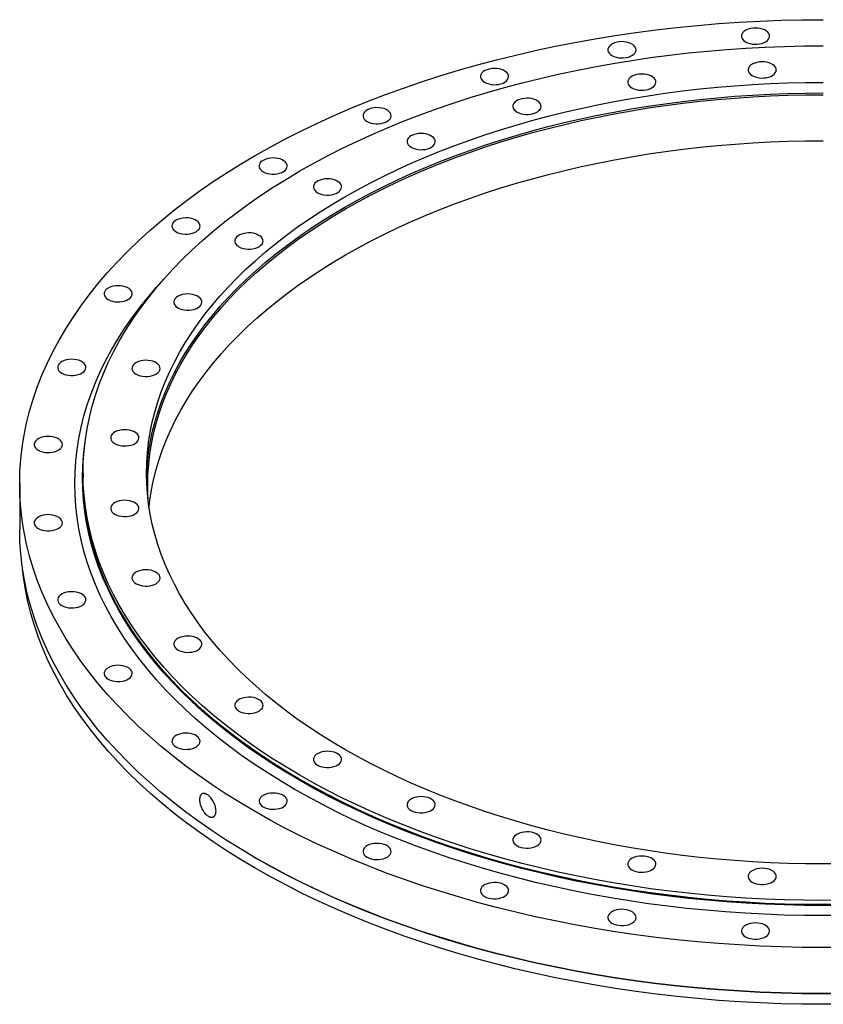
# Model space of a CAD drawing. Header units: millimetres. Extents: x -25 to 6020, y 4830 to 9406.
# Tile 3 of 4: x 3364 to 3992, y 6777 to 7546. Entities that reach past the tile are written whole.
import ezdxf

# ---------------------------------------------------------------- set-up
doc = ezdxf.new("R2010")
doc.units = ezdxf.units.MM
doc.header["$LTSCALE"] = 20

msp = doc.modelspace()

# ---------------------------------------------------------------- linework, layer by layer
at = {"color": 7, "linetype": 'Continuous', "lineweight": 25}
for p, q in [((3413.63, 7191.85), (3413.63, 7188.59)), ((3364.13, 7183.69), (3364.13, 7147.76)), ((3547.85, 6891.65), (3548.55, 6891.25))]:
    msp.add_line(p, q, dxfattribs=at)
at = {"color": 7, "linetype": 'Continuous', "lineweight": 25, "flags": 128}
for points in [[(4008.05, 6821.56), (3991.63, 6821.44), (3975.2, 6821.56), (3958.79, 6821.94), (3942.39, 6822.56), (3926.04, 6823.43), (3909.72, 6824.54), (3893.46, 6825.9), (3877.27, 6827.51), (3861.16, 6829.36), (3845.14, 6831.45), (3829.22, 6833.78), (3813.41, 6836.36), (3797.72, 6839.17), (3782.16, 6842.22), (3766.75, 6845.5), (3751.49, 6849.02), (3736.4, 6852.76), (3721.48, 6856.73), (3706.75, 6860.92), (3692.21, 6865.34), (3677.88, 6869.97), (3663.76, 6874.82), (3649.87, 6879.88), (3636.21, 6885.15), (3622.79, 6890.62), (3609.63, 6896.3), (3596.73, 6902.17), (3584.1, 6908.23), (3571.75, 6914.49), (3559.68, 6920.92), (3547.92, 6927.54), (3536.45, 6934.33), (3525.3, 6941.3), (3514.47, 6948.43), (3503.97, 6955.72), (3493.8, 6963.17), (3483.97, 6970.76), (3474.49, 6978.51), (3465.36, 6986.39), (3456.6, 6994.41), (3448.2, 7002.56), (3440.17, 7010.84), (3432.52, 7019.23), (3425.25, 7027.74), (3418.38, 7036.35), (3411.89, 7045.06), (3405.81, 7053.87), (3400.12, 7062.77), (3394.84, 7071.75), (3389.97, 7080.8), (3385.51, 7089.93), (3381.46, 7099.12), (3377.84, 7108.37), (3374.63, 7117.67), (3371.85, 7127.02), (3369.5, 7136.41), (3367.56, 7145.82), (3366.06, 7155.27), (3364.99, 7164.73), (3364.34, 7174.21), (3364.13, 7183.69), (3364.34, 7193.17), (3364.99, 7202.65), (3366.06, 7212.11), (3367.56, 7221.55), (3369.5, 7230.97), (3371.85, 7240.36), (3374.63, 7249.7), (3377.84, 7259), (3381.46, 7268.25), (3385.51, 7277.45), (3389.97, 7286.57), (3394.84, 7295.63), (3400.12, 7304.61), (3405.81, 7313.51), (3411.89, 7322.32), (3418.38, 7331.03), (3425.25, 7339.64), (3432.52, 7348.15), (3440.17, 7356.54), (3448.2, 7364.81), (3456.6, 7372.96), (3465.36, 7380.98), (3474.49, 7388.87), (3483.97, 7396.61), (3493.8, 7404.21), (3503.97, 7411.66), (3514.47, 7418.95), (3525.3, 7426.08), (3536.45, 7433.04), (3547.92, 7439.84), (3559.68, 7446.45), (3571.75, 7452.89), (3584.1, 7459.14), (3596.73, 7465.21), (3609.63, 7471.08), (3622.79, 7476.75), (3636.21, 7482.23), (3649.87, 7487.5), (3663.76, 7492.56), (3677.88, 7497.4), (3692.21, 7502.04), (3706.75, 7506.45), (3721.48, 7510.65), (3736.4, 7514.62), (3751.49, 7518.36), (3766.75, 7521.88), (3782.16, 7525.16), (3797.72, 7528.21), (3813.41, 7531.02), (3829.22, 7533.59), (3845.14, 7535.93), (3861.16, 7538.02), (3877.27, 7539.87), (3893.46, 7541.48), (3909.72, 7542.84), (3926.04, 7543.95), (3942.39, 7544.82), (3958.79, 7545.44), (3975.2, 7545.81), (3991.63, 7545.94)], [(3930.9, 7528.57), (3932.42, 7527.84), (3934.13, 7527.27), (3935.99, 7526.9), (3937.94, 7526.72), (3939.91, 7526.75), (3941.84, 7526.97), (3943.67, 7527.4), (3945.34, 7528), (3946.8, 7528.77), (3947.99, 7529.68), (3948.89, 7530.69), (3949.46, 7531.78), (3949.68, 7532.91), (3949.54, 7534.05), (3949.06, 7535.15), (3948.25, 7536.19), (3947.12, 7537.13), (3945.73, 7537.93), (3944.11, 7538.58), (3942.31, 7539.05), (3940.4, 7539.33), (3938.43, 7539.41), (3936.47, 7539.28), (3934.58, 7538.95), (3932.83, 7538.43), (3931.26, 7537.74), (3929.93, 7536.9), (3928.88, 7535.94), (3928.14, 7534.88), (3927.75, 7533.77), (3927.7, 7532.63), (3928.01, 7531.5), (3928.66, 7530.43), (3929.64, 7529.44), (3930.9, 7528.57)], [(3826.62, 7517.95), (3828.13, 7517.22), (3829.85, 7516.66), (3831.71, 7516.28), (3833.65, 7516.11), (3835.63, 7516.13), (3837.56, 7516.36), (3839.39, 7516.78), (3841.06, 7517.39), (3842.51, 7518.16), (3843.71, 7519.06), (3844.6, 7520.08), (3845.17, 7521.17), (3845.39, 7522.3), (3845.26, 7523.43), (3844.78, 7524.54), (3843.96, 7525.58), (3842.84, 7526.51), (3841.44, 7527.32), (3839.82, 7527.96), (3838.03, 7528.44), (3836.11, 7528.71), (3834.15, 7528.79), (3832.19, 7528.66), (3830.3, 7528.33), (3828.54, 7527.82), (3826.97, 7527.13), (3825.64, 7526.29), (3824.59, 7525.32), (3823.86, 7524.27), (3823.46, 7523.15), (3823.42, 7522.01), (3823.73, 7520.89), (3824.38, 7519.82), (3825.35, 7518.82), (3826.62, 7517.95)], [(4006.76, 6858.3), (3991.63, 6858.18), (3976.5, 6858.3), (3961.38, 6858.64), (3946.28, 6859.21), (3931.21, 6860.01), (3916.18, 6861.04), (3901.21, 6862.29), (3886.29, 6863.77), (3871.45, 6865.47), (3856.7, 6867.4), (3842.03, 6869.55), (3827.47, 6871.92), (3813.01, 6874.51), (3798.69, 6877.32), (3784.49, 6880.34), (3770.44, 6883.58), (3756.53, 6887.03), (3742.79, 6890.69), (3729.22, 6894.55), (3715.83, 6898.62), (3702.63, 6902.89), (3689.62, 6907.35), (3676.83, 6912.01), (3664.24, 6916.87), (3651.89, 6921.91), (3639.76, 6927.13), (3627.88, 6932.54), (3616.25, 6938.13), (3604.87, 6943.89), (3593.76, 6949.82), (3582.92, 6955.91), (3572.36, 6962.17), (3562.09, 6968.58), (3552.11, 6975.15), (3542.44, 6981.87), (3533.07, 6988.73), (3524.01, 6995.73), (3515.28, 7002.86), (3506.88, 7010.12), (3498.8, 7017.51), (3491.06, 7025.02), (3483.67, 7032.64), (3476.62, 7040.37), (3469.93, 7048.2), (3463.6, 7056.14), (3457.62, 7064.16), (3452.02, 7072.28), (3446.78, 7080.47), (3441.92, 7088.74), (3437.43, 7097.09), (3433.32, 7105.49), (3429.6, 7113.96), (3426.26, 7122.48), (3423.31, 7131.05), (3420.74, 7139.66), (3418.57, 7148.3), (3416.79, 7156.98), (3415.41, 7165.67), (3414.42, 7174.39), (3413.82, 7183.12), (3413.63, 7191.85), (3413.82, 7200.59), (3414.42, 7209.32), (3415.41, 7218.03), (3416.79, 7226.73), (3418.57, 7235.41), (3420.74, 7244.05), (3423.31, 7252.66), (3426.26, 7261.23), (3429.6, 7269.75), (3433.32, 7278.21), (3437.43, 7286.62), (3441.92, 7294.96), (3446.78, 7303.24), (3452.02, 7311.43), (3457.62, 7319.55), (3463.6, 7327.57), (3469.93, 7335.5), (3476.62, 7343.34), (3483.67, 7351.07), (3491.06, 7358.69), (3498.8, 7366.2), (3506.88, 7373.59), (3515.28, 7380.85), (3524.01, 7387.98), (3533.07, 7394.98), (3542.44, 7401.84), (3552.11, 7408.56), (3562.09, 7415.12), (3572.36, 7421.54), (3582.92, 7427.8), (3593.76, 7433.89), (3604.87, 7439.82), (3616.25, 7445.58), (3627.88, 7451.17), (3639.76, 7456.57), (3651.89, 7461.8), (3664.24, 7466.84), (3676.83, 7471.7), (3689.62, 7476.36), (3702.63, 7480.82), (3715.83, 7485.09), (3729.22, 7489.16), (3742.79, 7493.02), (3756.53, 7496.68), (3770.44, 7500.13), (3784.49, 7503.36), (3798.69, 7506.39), (3813.01, 7509.2), (3827.47, 7511.79), (3842.03, 7514.16), (3856.7, 7516.31), (3871.45, 7518.23), (3886.29, 7519.94), (3901.21, 7521.42), (3916.18, 7522.67), (3931.21, 7523.7), (3946.28, 7524.5), (3961.38, 7525.07), (3976.5, 7525.41), (3991.63, 7525.53)], [(3936.13, 7502.23), (3937.64, 7501.5), (3939.36, 7500.93), (3941.22, 7500.56), (3943.17, 7500.38), (3945.14, 7500.41), (3947.07, 7500.63), (3948.9, 7501.06), (3950.57, 7501.66), (3952.03, 7502.43), (3953.22, 7503.34), (3954.12, 7504.35), (3954.69, 7505.44), (3954.91, 7506.57), (3954.77, 7507.71), (3954.29, 7508.81), (3953.48, 7509.85), (3952.35, 7510.79), (3950.96, 7511.59), (3949.34, 7512.24), (3947.54, 7512.71), (3945.63, 7512.99), (3943.66, 7513.07), (3941.7, 7512.94), (3939.81, 7512.61), (3938.06, 7512.09), (3936.49, 7511.4), (3935.16, 7510.56), (3934.11, 7509.6), (3933.37, 7508.54), (3932.98, 7507.43), (3932.93, 7506.29), (3933.24, 7505.16), (3933.89, 7504.09), (3934.87, 7503.1), (3936.13, 7502.23)], [(3727.11, 7497.04), (3728.62, 7496.31), (3730.34, 7495.75), (3732.2, 7495.38), (3734.15, 7495.2), (3736.12, 7495.22), (3738.05, 7495.45), (3739.88, 7495.87), (3741.55, 7496.48), (3743.01, 7497.25), (3744.2, 7498.15), (3745.1, 7499.17), (3745.66, 7500.26), (3745.88, 7501.39), (3745.75, 7502.53), (3745.27, 7503.63), (3744.45, 7504.67), (3743.33, 7505.6), (3741.94, 7506.41), (3740.31, 7507.06), (3738.52, 7507.53), (3736.61, 7507.81), (3734.64, 7507.88), (3732.68, 7507.75), (3730.79, 7507.43), (3729.03, 7506.91), (3727.46, 7506.22), (3726.13, 7505.38), (3725.09, 7504.42), (3724.35, 7503.36), (3723.96, 7502.24), (3723.91, 7501.11), (3724.22, 7499.98), (3724.87, 7498.91), (3725.84, 7497.92), (3727.11, 7497.04)], [(4005.46, 6886.86), (3991.63, 6886.76), (3977.79, 6886.86), (3963.97, 6887.18), (3950.16, 6887.7), (3936.38, 6888.43), (3922.64, 6889.37), (3908.95, 6890.51), (3895.32, 6891.87), (3881.75, 6893.42), (3868.25, 6895.19), (3854.84, 6897.15), (3841.52, 6899.32), (3828.31, 6901.69), (3815.21, 6904.26), (3802.23, 6907.02), (3789.38, 6909.98), (3776.67, 6913.13), (3764.1, 6916.48), (3751.69, 6920.01), (3739.45, 6923.73), (3727.38, 6927.63), (3715.49, 6931.72), (3703.79, 6935.98), (3692.28, 6940.42), (3680.98, 6945.03), (3669.9, 6949.8), (3659.03, 6954.75), (3648.39, 6959.86), (3637.99, 6965.12), (3627.83, 6970.54), (3617.92, 6976.12), (3608.27, 6981.84), (3598.87, 6987.7), (3589.75, 6993.71), (3580.91, 6999.85), (3572.34, 7006.12), (3564.06, 7012.52), (3556.08, 7019.05), (3548.39, 7025.69), (3541.01, 7032.44), (3533.93, 7039.31), (3527.17, 7046.27), (3520.73, 7053.34), (3514.61, 7060.51), (3508.82, 7067.76), (3503.36, 7075.1), (3498.23, 7082.52), (3493.44, 7090.01), (3488.99, 7097.57), (3484.89, 7105.2), (3481.13, 7112.89), (3477.73, 7120.63), (3474.68, 7128.42), (3471.98, 7136.25), (3469.63, 7144.13), (3467.65, 7152.03), (3466.02, 7159.96), (3464.76, 7167.92), (3463.85, 7175.89), (3463.31, 7183.87), (3463.13, 7191.85), (3463.31, 7199.84), (3463.85, 7207.82), (3464.76, 7215.79), (3466.02, 7223.75), (3467.65, 7231.68), (3469.63, 7239.58), (3471.98, 7247.45), (3474.68, 7255.29), (3477.73, 7263.08), (3481.13, 7270.82), (3484.89, 7278.51), (3488.99, 7286.13), (3493.44, 7293.7), (3498.23, 7301.19), (3503.36, 7308.61), (3508.82, 7315.95), (3514.61, 7323.2), (3520.73, 7330.37), (3527.17, 7337.43), (3533.93, 7344.4), (3541.01, 7351.27), (3548.39, 7358.02), (3556.08, 7364.66), (3564.06, 7371.19), (3572.34, 7377.59), (3580.91, 7383.86), (3589.75, 7390), (3598.87, 7396), (3608.27, 7401.87), (3617.92, 7407.59), (3627.83, 7413.16), (3637.99, 7418.59), (3648.39, 7423.85), (3659.03, 7428.96), (3669.9, 7433.9), (3680.98, 7438.68), (3692.28, 7443.29), (3703.79, 7447.73), (3715.49, 7451.99), (3727.38, 7456.08), (3739.45, 7459.98), (3751.69, 7463.7), (3764.1, 7467.23), (3776.67, 7470.57), (3789.38, 7473.73), (3802.23, 7476.69), (3815.21, 7479.45), (3828.31, 7482.02), (3841.52, 7484.39), (3854.84, 7486.55), (3868.25, 7488.52), (3881.75, 7490.28), (3895.32, 7491.84), (3908.95, 7493.19), (3922.64, 7494.34), (3936.38, 7495.28), (3950.16, 7496.01), (3963.97, 7496.53), (3977.79, 7496.85), (3991.63, 7496.95)], [(3842.15, 7492.66), (3843.66, 7491.93), (3845.37, 7491.37), (3847.24, 7490.99), (3849.18, 7490.81), (3851.15, 7490.84), (3853.09, 7491.07), (3854.92, 7491.49), (3856.59, 7492.1), (3858.04, 7492.87), (3859.24, 7493.77), (3860.13, 7494.79), (3860.7, 7495.88), (3860.92, 7497.01), (3860.79, 7498.14), (3860.31, 7499.25), (3859.49, 7500.28), (3858.37, 7501.22), (3856.97, 7502.02), (3855.35, 7502.67), (3853.56, 7503.14), (3851.64, 7503.42), (3849.68, 7503.5), (3847.72, 7503.37), (3845.83, 7503.04), (3844.07, 7502.53), (3842.5, 7501.84), (3841.17, 7501), (3840.12, 7500.03), (3839.39, 7498.98), (3838.99, 7497.86), (3838.95, 7496.72), (3839.26, 7495.6), (3839.91, 7494.52), (3840.88, 7493.53), (3842.15, 7492.66)], [(3463.17, 7187.77), (3463.31, 7191.68), (3463.85, 7199.66), (3464.76, 7207.63), (3466.02, 7215.58), (3467.65, 7223.51), (3469.63, 7231.42), (3471.98, 7239.29), (3474.68, 7247.12), (3477.73, 7254.91), (3481.13, 7262.65), (3484.89, 7270.34), (3488.99, 7277.97), (3493.44, 7285.53), (3498.23, 7293.03), (3503.36, 7300.44), (3508.82, 7307.78), (3514.61, 7315.04), (3520.73, 7322.2), (3527.17, 7329.27), (3533.93, 7336.24), (3541.01, 7343.1), (3548.39, 7349.86), (3556.08, 7356.5), (3564.06, 7363.02), (3572.34, 7369.42), (3580.91, 7375.69), (3589.75, 7381.83), (3598.87, 7387.84), (3608.27, 7393.7), (3617.92, 7399.42), (3627.83, 7405), (3637.99, 7410.42), (3648.39, 7415.69), (3659.03, 7420.79), (3669.9, 7425.74), (3680.98, 7430.52), (3692.28, 7435.13), (3703.79, 7439.56), (3715.49, 7443.83), (3727.38, 7447.91), (3739.45, 7451.81), (3751.69, 7455.53), (3764.1, 7459.06), (3776.67, 7462.41), (3789.38, 7465.56), (3802.23, 7468.52), (3815.21, 7471.29), (3828.31, 7473.85), (3841.52, 7476.22), (3854.84, 7478.39), (3868.25, 7480.36), (3881.75, 7482.12), (3895.32, 7483.68), (3908.95, 7485.03), (3922.64, 7486.18), (3936.38, 7487.11), (3950.16, 7487.84), (3963.97, 7488.37), (3977.79, 7488.68), (3991.63, 7488.79)], [(3464.78, 7167.77), (3464.31, 7174.9), (3464.13, 7182.87), (3464.31, 7190.84), (3464.85, 7198.81), (3465.75, 7206.76), (3467.02, 7214.7), (3468.64, 7222.62), (3470.62, 7230.51), (3472.96, 7238.37), (3475.65, 7246.19), (3478.7, 7253.96), (3482.1, 7261.69), (3485.85, 7269.36), (3489.94, 7276.97), (3494.38, 7284.52), (3499.16, 7292), (3504.28, 7299.41), (3509.73, 7306.73), (3515.51, 7313.97), (3521.62, 7321.12), (3528.05, 7328.18), (3534.8, 7335.13), (3541.86, 7341.98), (3549.23, 7348.73), (3556.9, 7355.35), (3564.87, 7361.86), (3573.13, 7368.25), (3581.68, 7374.51), (3590.51, 7380.64), (3599.62, 7386.64), (3608.99, 7392.49), (3618.63, 7398.2), (3628.52, 7403.76), (3638.66, 7409.17), (3649.04, 7414.43), (3659.66, 7419.53), (3670.51, 7424.46), (3681.57, 7429.23), (3692.85, 7433.83), (3704.33, 7438.26), (3716.01, 7442.52), (3727.88, 7446.59), (3739.93, 7450.49), (3752.15, 7454.2), (3764.53, 7457.73), (3777.07, 7461.06), (3789.76, 7464.21), (3802.59, 7467.17), (3815.54, 7469.92), (3828.62, 7472.49), (3841.81, 7474.85), (3855.1, 7477.02), (3868.48, 7478.98), (3881.95, 7480.74), (3895.5, 7482.29), (3909.11, 7483.64), (3922.77, 7484.79), (3936.49, 7485.72), (3950.24, 7486.45), (3964.02, 7486.97), (3977.82, 7487.29), (3991.63, 7487.39)], [(3752.47, 7473.82), (3753.98, 7473.09), (3755.69, 7472.52), (3757.56, 7472.15), (3759.5, 7471.97), (3761.47, 7472), (3763.41, 7472.22), (3765.24, 7472.65), (3766.91, 7473.25), (3768.36, 7474.02), (3769.56, 7474.93), (3770.45, 7475.94), (3771.02, 7477.03), (3771.24, 7478.16), (3771.11, 7479.3), (3770.63, 7480.4), (3769.81, 7481.44), (3768.69, 7482.38), (3767.29, 7483.18), (3765.67, 7483.83), (3763.88, 7484.3), (3761.96, 7484.58), (3760, 7484.65), (3758.04, 7484.53), (3756.15, 7484.2), (3754.39, 7483.68), (3752.82, 7482.99), (3751.49, 7482.15), (3750.44, 7481.19), (3749.71, 7480.13), (3749.31, 7479.02), (3749.27, 7477.88), (3749.58, 7476.75), (3750.23, 7475.68), (3751.2, 7474.69), (3752.47, 7473.82)], [(3635.4, 7466.48), (3636.91, 7465.75), (3638.63, 7465.19), (3640.49, 7464.81), (3642.44, 7464.63), (3644.41, 7464.66), (3646.34, 7464.89), (3648.17, 7465.31), (3649.84, 7465.91), (3651.3, 7466.68), (3652.49, 7467.59), (3653.39, 7468.6), (3653.96, 7469.69), (3654.18, 7470.82), (3654.04, 7471.96), (3653.56, 7473.06), (3652.75, 7474.1), (3651.62, 7475.04), (3650.23, 7475.84), (3648.61, 7476.49), (3646.81, 7476.96), (3644.9, 7477.24), (3642.93, 7477.32), (3640.97, 7477.19), (3639.08, 7476.86), (3637.33, 7476.34), (3635.76, 7475.65), (3634.43, 7474.81), (3633.38, 7473.85), (3632.64, 7472.79), (3632.25, 7471.68), (3632.2, 7470.54), (3632.51, 7469.42), (3633.16, 7468.34), (3634.14, 7467.35), (3635.4, 7466.48)], [(3465.1, 7165.48), (3465.75, 7170.84), (3467.02, 7178.78), (3468.64, 7186.69), (3470.62, 7194.58), (3472.96, 7202.44), (3475.65, 7210.26), (3478.7, 7218.03), (3482.1, 7225.76), (3485.85, 7233.43), (3489.94, 7241.05), (3494.38, 7248.6), (3499.16, 7256.07), (3504.28, 7263.48), (3509.73, 7270.8), (3515.51, 7278.04), (3521.62, 7285.19), (3528.05, 7292.25), (3534.8, 7299.2), (3541.86, 7306.06), (3549.23, 7312.8), (3556.9, 7319.43), (3564.87, 7325.94), (3573.13, 7332.32), (3581.68, 7338.58), (3590.51, 7344.71), (3599.62, 7350.71), (3608.99, 7356.56), (3618.63, 7362.27), (3628.52, 7367.83), (3638.66, 7373.25), (3649.04, 7378.5), (3659.66, 7383.6), (3670.51, 7388.54), (3681.57, 7393.31), (3692.85, 7397.91), (3704.33, 7402.34), (3716.01, 7406.59), (3727.88, 7410.67), (3739.93, 7414.56), (3752.15, 7418.27), (3764.53, 7421.8), (3777.07, 7425.14), (3789.76, 7428.28), (3802.59, 7431.24), (3815.54, 7434), (3828.62, 7436.56), (3841.81, 7438.92), (3855.1, 7441.09), (3868.48, 7443.05), (3881.95, 7444.81), (3895.5, 7446.36), (3909.11, 7447.71), (3922.77, 7448.86), (3936.49, 7449.8), (3950.24, 7450.53), (3964.02, 7451.05), (3977.82, 7451.36), (3991.63, 7451.46)], [(3669.82, 7446.27), (3671.33, 7445.54), (3673.04, 7444.98), (3674.91, 7444.6), (3676.85, 7444.42), (3678.83, 7444.45), (3680.76, 7444.68), (3682.59, 7445.1), (3684.26, 7445.71), (3685.71, 7446.48), (3686.91, 7447.38), (3687.8, 7448.4), (3688.37, 7449.49), (3688.59, 7450.62), (3688.46, 7451.75), (3687.98, 7452.86), (3687.16, 7453.89), (3686.04, 7454.83), (3684.64, 7455.63), (3683.02, 7456.28), (3681.23, 7456.75), (3679.31, 7457.03), (3677.35, 7457.11), (3675.39, 7456.98), (3673.5, 7456.65), (3671.74, 7456.14), (3670.17, 7455.45), (3668.84, 7454.61), (3667.79, 7453.64), (3667.06, 7452.59), (3666.66, 7451.47), (3666.62, 7450.33), (3666.93, 7449.21), (3667.58, 7448.13), (3668.55, 7447.14), (3669.82, 7446.27)], [(3554.28, 7427.18), (3555.8, 7426.45), (3557.51, 7425.89), (3559.37, 7425.52), (3561.32, 7425.34), (3563.29, 7425.36), (3565.22, 7425.59), (3567.05, 7426.01), (3568.72, 7426.62), (3570.18, 7427.39), (3571.37, 7428.29), (3572.27, 7429.31), (3572.84, 7430.4), (3573.06, 7431.53), (3572.92, 7432.67), (3572.44, 7433.77), (3571.63, 7434.81), (3570.5, 7435.74), (3569.11, 7436.55), (3567.49, 7437.2), (3565.69, 7437.67), (3563.78, 7437.94), (3561.81, 7438.02), (3559.85, 7437.89), (3557.96, 7437.57), (3556.21, 7437.05), (3554.64, 7436.36), (3553.31, 7435.52), (3552.26, 7434.56), (3551.52, 7433.5), (3551.13, 7432.38), (3551.08, 7431.25), (3551.39, 7430.12), (3552.04, 7429.05), (3553.02, 7428.06), (3554.28, 7427.18)], [(3596.71, 7410.86), (3598.22, 7410.13), (3599.94, 7409.56), (3601.8, 7409.19), (3603.75, 7409.01), (3605.72, 7409.04), (3607.65, 7409.26), (3609.48, 7409.69), (3611.15, 7410.29), (3612.61, 7411.06), (3613.8, 7411.97), (3614.7, 7412.98), (3615.26, 7414.07), (3615.48, 7415.2), (3615.35, 7416.34), (3614.87, 7417.44), (3614.05, 7418.48), (3612.93, 7419.42), (3611.54, 7420.22), (3609.91, 7420.87), (3608.12, 7421.34), (3606.21, 7421.62), (3604.24, 7421.69), (3602.28, 7421.57), (3600.39, 7421.24), (3598.63, 7420.72), (3597.06, 7420.03), (3595.73, 7419.19), (3594.68, 7418.23), (3593.95, 7417.17), (3593.55, 7416.06), (3593.51, 7414.92), (3593.82, 7413.79), (3594.47, 7412.72), (3595.44, 7411.73), (3596.71, 7410.86)], [(3486.21, 7380.35), (3487.73, 7379.62), (3489.44, 7379.06), (3491.3, 7378.69), (3493.25, 7378.51), (3495.22, 7378.53), (3497.16, 7378.76), (3498.99, 7379.19), (3500.66, 7379.79), (3502.11, 7380.56), (3503.31, 7381.46), (3504.2, 7382.48), (3504.77, 7383.57), (3504.99, 7384.7), (3504.86, 7385.84), (3504.37, 7386.94), (3503.56, 7387.98), (3502.44, 7388.91), (3501.04, 7389.72), (3499.42, 7390.37), (3497.62, 7390.84), (3495.71, 7391.12), (3493.75, 7391.19), (3491.79, 7391.06), (3489.9, 7390.74), (3488.14, 7390.22), (3486.57, 7389.53), (3485.24, 7388.69), (3484.19, 7387.73), (3483.46, 7386.67), (3483.06, 7385.55), (3483.02, 7384.42), (3483.33, 7383.29), (3483.98, 7382.22), (3484.95, 7381.23), (3486.21, 7380.35)], [(3535.36, 7368.65), (3536.88, 7367.92), (3538.59, 7367.36), (3540.45, 7366.98), (3542.4, 7366.81), (3544.37, 7366.83), (3546.3, 7367.06), (3548.13, 7367.48), (3549.8, 7368.09), (3551.26, 7368.86), (3552.45, 7369.76), (3553.35, 7370.78), (3553.92, 7371.87), (3554.14, 7373), (3554.01, 7374.14), (3553.52, 7375.24), (3552.71, 7376.28), (3551.59, 7377.21), (3550.19, 7378.02), (3548.57, 7378.66), (3546.77, 7379.14), (3544.86, 7379.41), (3542.89, 7379.49), (3540.93, 7379.36), (3539.05, 7379.04), (3537.29, 7378.52), (3535.72, 7377.83), (3534.39, 7376.99), (3533.34, 7376.02), (3532.61, 7374.97), (3532.21, 7373.85), (3532.17, 7372.71), (3532.47, 7371.59), (3533.13, 7370.52), (3534.1, 7369.53), (3535.36, 7368.65)], [(4006.93, 6846.46), (3991.63, 6846.35), (3976.33, 6846.46), (3961.04, 6846.81), (3945.77, 6847.39), (3930.53, 6848.19), (3915.33, 6849.23), (3900.19, 6850.5), (3885.11, 6852), (3870.1, 6853.72), (3855.18, 6855.67), (3840.35, 6857.84), (3825.62, 6860.24), (3811.01, 6862.86), (3796.52, 6865.7), (3782.16, 6868.76), (3767.95, 6872.03), (3753.89, 6875.52), (3739.99, 6879.22), (3726.27, 6883.12), (3712.73, 6887.24), (3699.38, 6891.55), (3686.23, 6896.07), (3673.29, 6900.78), (3660.56, 6905.69), (3648.07, 6910.79), (3635.81, 6916.07), (3623.79, 6921.54), (3612.02, 6927.19), (3600.52, 6933.02), (3589.28, 6939.01), (3578.32, 6945.18), (3567.65, 6951.5), (3557.26, 6957.99), (3547.17, 6964.63), (3537.38, 6971.42), (3527.91, 6978.36), (3518.76, 6985.44), (3509.92, 6992.65), (3501.42, 7000), (3493.26, 7007.47), (3485.43, 7015.06), (3477.96, 7022.77), (3470.83, 7030.58), (3464.07, 7038.51), (3457.66, 7046.53), (3451.62, 7054.64), (3445.95, 7062.85), (3440.65, 7071.14), (3435.73, 7079.5), (3431.2, 7087.94), (3427.04, 7096.44), (3423.28, 7105), (3419.9, 7113.62), (3416.91, 7122.28), (3414.32, 7130.99), (3412.13, 7139.73), (3410.33, 7148.5), (3408.93, 7157.3), (3407.93, 7166.11), (3407.33, 7174.94), (3407.13, 7183.77), (3407.33, 7192.6), (3407.93, 7201.43), (3408.93, 7210.24), (3410.33, 7219.04), (3412.13, 7227.81), (3414.32, 7236.56), (3416.91, 7245.26), (3419.9, 7253.92), (3423.28, 7262.54), (3427.04, 7271.1), (3431.2, 7279.6), (3435.73, 7288.04), (3440.65, 7296.41), (3445.95, 7304.69), (3451.62, 7312.9), (3457.66, 7321.01), (3464.07, 7329.04), (3470.83, 7336.96), (3476.83, 7343.57)], [(3433.27, 7327.41), (3434.78, 7326.68), (3436.5, 7326.12), (3438.36, 7325.74), (3440.3, 7325.57), (3442.28, 7325.59), (3444.21, 7325.82), (3446.04, 7326.24), (3447.71, 7326.85), (3449.16, 7327.62), (3450.36, 7328.52), (3451.25, 7329.54), (3451.82, 7330.63), (3452.04, 7331.76), (3451.91, 7332.9), (3451.43, 7334), (3450.61, 7335.04), (3449.49, 7335.97), (3448.09, 7336.78), (3446.47, 7337.42), (3444.68, 7337.9), (3442.77, 7338.17), (3440.8, 7338.25), (3438.84, 7338.12), (3436.95, 7337.8), (3435.19, 7337.28), (3433.62, 7336.59), (3432.29, 7335.75), (3431.24, 7334.78), (3430.51, 7333.73), (3430.11, 7332.61), (3430.07, 7331.47), (3430.38, 7330.35), (3431.03, 7329.28), (3432, 7328.29), (3433.27, 7327.41)], [(3487.65, 7320.94), (3489.16, 7320.21), (3490.87, 7319.65), (3492.74, 7319.27), (3494.68, 7319.09), (3496.65, 7319.12), (3498.59, 7319.35), (3500.42, 7319.77), (3502.09, 7320.38), (3503.54, 7321.14), (3504.74, 7322.05), (3505.63, 7323.06), (3506.2, 7324.16), (3506.42, 7325.29), (3506.29, 7326.42), (3505.81, 7327.53), (3504.99, 7328.56), (3503.87, 7329.5), (3502.47, 7330.3), (3500.85, 7330.95), (3499.06, 7331.42), (3497.14, 7331.7), (3495.18, 7331.78), (3493.22, 7331.65), (3491.33, 7331.32), (3489.57, 7330.81), (3488, 7330.12), (3486.67, 7329.28), (3485.62, 7328.31), (3484.89, 7327.26), (3484.49, 7326.14), (3484.45, 7325), (3484.76, 7323.88), (3485.41, 7322.8), (3486.38, 7321.81), (3487.65, 7320.94)], [(3397.05, 7269.97), (3398.56, 7269.24), (3400.28, 7268.68), (3402.14, 7268.3), (3404.09, 7268.12), (3406.06, 7268.15), (3407.99, 7268.38), (3409.82, 7268.8), (3411.49, 7269.4), (3412.95, 7270.17), (3414.14, 7271.08), (3415.04, 7272.09), (3415.6, 7273.18), (3415.82, 7274.31), (3415.69, 7275.45), (3415.21, 7276.55), (3414.39, 7277.59), (3413.27, 7278.53), (3411.88, 7279.33), (3410.26, 7279.98), (3408.46, 7280.45), (3406.55, 7280.73), (3404.58, 7280.81), (3402.62, 7280.68), (3400.73, 7280.35), (3398.97, 7279.83), (3397.41, 7279.14), (3396.07, 7278.3), (3395.03, 7277.34), (3394.29, 7276.28), (3393.9, 7275.17), (3393.85, 7274.03), (3394.16, 7272.91), (3394.81, 7271.83), (3395.78, 7270.84), (3397.05, 7269.97)], [(3455, 7269.17), (3456.52, 7268.44), (3458.23, 7267.88), (3460.09, 7267.5), (3462.04, 7267.32), (3464.01, 7267.35), (3465.95, 7267.58), (3467.78, 7268), (3469.45, 7268.61), (3470.9, 7269.37), (3472.1, 7270.28), (3472.99, 7271.29), (3473.56, 7272.38), (3473.78, 7273.52), (3473.65, 7274.65), (3473.17, 7275.76), (3472.35, 7276.79), (3471.23, 7277.73), (3469.83, 7278.53), (3468.21, 7279.18), (3466.42, 7279.65), (3464.5, 7279.93), (3462.54, 7280.01), (3460.58, 7279.88), (3458.69, 7279.55), (3456.93, 7279.03), (3455.36, 7278.35), (3454.03, 7277.5), (3452.98, 7276.54), (3452.25, 7275.48), (3451.85, 7274.37), (3451.81, 7273.23), (3452.12, 7272.11), (3452.77, 7271.03), (3453.74, 7270.04), (3455, 7269.17)], [(3378.66, 7209.76), (3380.17, 7209.03), (3381.89, 7208.47), (3383.75, 7208.1), (3385.7, 7207.92), (3387.67, 7207.94), (3389.6, 7208.17), (3391.43, 7208.6), (3393.1, 7209.2), (3394.56, 7209.97), (3395.75, 7210.88), (3396.65, 7211.89), (3397.21, 7212.98), (3397.44, 7214.11), (3397.3, 7215.25), (3396.82, 7216.35), (3396.01, 7217.39), (3394.88, 7218.32), (3393.49, 7219.13), (3391.87, 7219.78), (3390.07, 7220.25), (3388.16, 7220.53), (3386.19, 7220.6), (3384.23, 7220.48), (3382.34, 7220.15), (3380.59, 7219.63), (3379.02, 7218.94), (3377.69, 7218.1), (3376.64, 7217.14), (3375.9, 7216.08), (3375.51, 7214.97), (3375.46, 7213.83), (3375.77, 7212.7), (3376.42, 7211.63), (3377.4, 7210.64), (3378.66, 7209.76)], [(3438.43, 7214.91), (3439.95, 7214.18), (3441.66, 7213.62), (3443.52, 7213.24), (3445.47, 7213.07), (3447.44, 7213.09), (3449.37, 7213.32), (3451.2, 7213.74), (3452.87, 7214.35), (3454.33, 7215.12), (3455.52, 7216.02), (3456.42, 7217.04), (3456.99, 7218.13), (3457.21, 7219.26), (3457.07, 7220.39), (3456.59, 7221.5), (3455.78, 7222.53), (3454.65, 7223.47), (3453.26, 7224.28), (3451.64, 7224.92), (3449.84, 7225.39), (3447.93, 7225.67), (3445.96, 7225.75), (3444, 7225.62), (3442.11, 7225.29), (3440.36, 7224.78), (3438.79, 7224.09), (3437.46, 7223.25), (3436.41, 7222.28), (3435.67, 7221.23), (3435.28, 7220.11), (3435.24, 7218.97), (3435.54, 7217.85), (3436.19, 7216.77), (3437.17, 7215.78), (3438.43, 7214.91)], [(4006.77, 6854.33), (3991.63, 6854.22), (3976.48, 6854.33), (3961.35, 6854.68), (3946.24, 6855.25), (3931.16, 6856.05), (3916.12, 6857.08), (3901.13, 6858.33), (3886.2, 6859.81), (3871.35, 6861.52), (3856.58, 6863.45), (3841.9, 6865.6), (3827.32, 6867.97), (3812.86, 6870.56), (3798.52, 6873.37), (3784.31, 6876.4), (3770.24, 6879.64), (3756.33, 6883.09), (3742.58, 6886.75), (3728.99, 6890.62), (3715.59, 6894.69), (3702.38, 6898.96), (3689.36, 6903.43), (3676.55, 6908.1), (3663.96, 6912.95), (3651.59, 6918), (3639.46, 6923.23), (3627.56, 6928.64), (3615.92, 6934.23), (3604.53, 6940), (3593.41, 6945.93), (3582.57, 6952.03), (3572, 6958.3), (3561.72, 6964.72), (3551.73, 6971.29), (3542.05, 6978.01), (3532.67, 6984.88), (3523.61, 6991.88), (3514.87, 6999.02), (3506.46, 7006.29), (3498.37, 7013.69), (3490.63, 7021.2), (3483.23, 7028.83), (3476.18, 7036.56), (3469.48, 7044.41), (3463.14, 7052.35), (3457.16, 7060.38), (3451.55, 7068.5), (3446.31, 7076.7), (3441.44, 7084.98), (3436.95, 7093.33), (3432.84, 7101.74), (3429.11, 7110.22), (3425.77, 7118.75), (3422.81, 7127.32), (3420.25, 7135.94), (3418.08, 7144.59), (3416.3, 7153.27), (3414.91, 7161.98), (3413.92, 7170.7), (3413.32, 7179.44), (3413.13, 7188.18), (3413.32, 7196.92), (3413.92, 7205.66), (3414.91, 7214.38), (3415.17, 7216.24)], [(4006.76, 6855.03), (3991.63, 6854.92), (3976.5, 6855.03), (3961.38, 6855.37), (3946.28, 6855.94), (3931.21, 6856.74), (3916.18, 6857.77), (3901.21, 6859.02), (3886.29, 6860.5), (3871.45, 6862.21), (3856.7, 6864.14), (3842.03, 6866.29), (3827.47, 6868.66), (3813.01, 6871.25), (3798.69, 6874.05), (3784.49, 6877.08), (3770.44, 6880.32), (3756.53, 6883.76), (3742.79, 6887.42), (3729.22, 6891.28), (3715.83, 6895.35), (3702.63, 6899.62), (3689.62, 6904.09), (3676.83, 6908.75), (3664.24, 6913.6), (3651.89, 6918.64), (3639.76, 6923.87), (3627.88, 6929.28), (3616.25, 6934.86), (3604.87, 6940.62), (3593.76, 6946.55), (3582.92, 6952.65), (3572.36, 6958.9), (3562.09, 6965.32), (3552.11, 6971.89), (3542.44, 6978.6), (3533.07, 6985.46), (3524.01, 6992.46), (3515.28, 6999.59), (3506.88, 7006.86), (3498.8, 7014.24), (3491.06, 7021.75), (3483.67, 7029.37), (3476.62, 7037.1), (3469.93, 7044.94), (3463.6, 7052.87), (3457.62, 7060.9), (3452.02, 7069.01), (3446.78, 7077.21), (3441.92, 7085.48), (3437.43, 7093.82), (3433.32, 7102.23), (3429.6, 7110.69), (3426.26, 7119.21), (3423.31, 7127.78), (3420.74, 7136.39), (3418.57, 7145.04), (3416.79, 7153.71), (3415.41, 7162.41), (3414.42, 7171.12), (3413.82, 7179.85), (3413.63, 7188.59)], [(3438.43, 7159.82), (3439.95, 7159.09), (3441.66, 7158.53), (3443.52, 7158.15), (3445.47, 7157.97), (3447.44, 7158), (3449.37, 7158.23), (3451.2, 7158.65), (3452.87, 7159.25), (3454.33, 7160.02), (3455.52, 7160.93), (3456.42, 7161.94), (3456.99, 7163.03), (3457.21, 7164.16), (3457.07, 7165.3), (3456.59, 7166.4), (3455.78, 7167.44), (3454.65, 7168.38), (3453.26, 7169.18), (3451.64, 7169.83), (3449.84, 7170.3), (3447.93, 7170.58), (3445.96, 7170.66), (3444, 7170.53), (3442.11, 7170.2), (3440.36, 7169.68), (3438.79, 7168.99), (3437.46, 7168.15), (3436.41, 7167.19), (3435.67, 7166.13), (3435.28, 7165.02), (3435.24, 7163.88), (3435.54, 7162.76), (3436.19, 7161.68), (3437.17, 7160.69), (3438.43, 7159.82)], [(3378.66, 7148.63), (3380.17, 7147.9), (3381.89, 7147.34), (3383.75, 7146.97), (3385.7, 7146.79), (3387.67, 7146.81), (3389.6, 7147.04), (3391.43, 7147.47), (3393.1, 7148.07), (3394.56, 7148.84), (3395.75, 7149.74), (3396.65, 7150.76), (3397.21, 7151.85), (3397.44, 7152.98), (3397.3, 7154.12), (3396.82, 7155.22), (3396.01, 7156.26), (3394.88, 7157.19), (3393.49, 7158), (3391.87, 7158.65), (3390.07, 7159.12), (3388.16, 7159.4), (3386.19, 7159.47), (3384.23, 7159.34), (3382.34, 7159.02), (3380.59, 7158.5), (3379.02, 7157.81), (3377.69, 7156.97), (3376.64, 7156.01), (3375.9, 7154.95), (3375.51, 7153.83), (3375.46, 7152.7), (3375.77, 7151.57), (3376.42, 7150.5), (3377.4, 7149.51), (3378.66, 7148.63)], [(4008.05, 6785.64), (3991.63, 6785.51), (3975.2, 6785.64), (3958.79, 6786.01), (3942.39, 6786.63), (3926.04, 6787.5), (3909.72, 6788.61), (3893.46, 6789.97), (3877.27, 6791.58), (3861.16, 6793.43), (3845.14, 6795.52), (3829.22, 6797.86), (3813.41, 6800.43), (3797.72, 6803.24), (3782.16, 6806.29), (3766.75, 6809.57), (3751.49, 6813.09), (3736.4, 6816.83), (3721.48, 6820.8), (3706.75, 6825), (3692.21, 6829.41), (3677.88, 6834.05), (3663.76, 6838.89), (3649.87, 6843.95), (3636.21, 6849.22), (3622.79, 6854.7), (3609.63, 6860.37), (3596.73, 6866.24), (3584.1, 6872.31), (3571.75, 6878.56), (3559.68, 6885), (3547.92, 6891.61), (3536.45, 6898.41), (3525.3, 6905.37), (3514.47, 6912.5), (3503.97, 6919.79), (3493.8, 6927.24), (3483.97, 6934.84), (3474.49, 6942.58), (3465.36, 6950.47), (3456.6, 6958.49), (3448.2, 6966.64), (3440.17, 6974.91), (3432.52, 6983.3), (3425.25, 6991.81), (3418.38, 7000.42), (3411.89, 7009.13), (3405.81, 7017.94), (3400.12, 7026.84), (3394.84, 7035.82), (3389.97, 7044.88), (3385.51, 7054), (3381.46, 7063.2), (3377.84, 7072.45), (3374.63, 7081.75), (3371.85, 7091.09), (3369.5, 7100.48), (3367.56, 7109.9), (3366.06, 7119.34), (3364.99, 7128.8), (3364.34, 7138.28), (3364.13, 7147.76)], [(4008.03, 6777.23), (3991.63, 6777.11), (3975.23, 6777.23), (3958.84, 6777.6), (3942.47, 6778.22), (3926.14, 6779.09), (3909.85, 6780.2), (3893.62, 6781.56), (3877.46, 6783.16), (3861.37, 6785.01), (3845.37, 6787.1), (3829.48, 6789.43), (3813.69, 6792), (3798.03, 6794.81), (3782.5, 6797.85), (3767.11, 6801.13), (3751.88, 6804.64), (3736.81, 6808.38), (3721.91, 6812.34), (3707.2, 6816.53), (3692.69, 6820.94), (3678.38, 6825.56), (3664.28, 6830.4), (3650.41, 6835.46), (3636.77, 6840.72), (3623.38, 6846.18), (3610.24, 6851.85), (3597.36, 6857.71), (3584.75, 6863.76), (3572.42, 6870.01), (3560.37, 6876.43), (3548.62, 6883.04), (3537.18, 6889.82), (3526.05, 6896.77), (3515.23, 6903.89), (3504.74, 6911.17), (3494.59, 6918.61), (3484.78, 6926.19), (3475.31, 6933.93), (3466.2, 6941.8), (3457.45, 6949.81), (3449.06, 6957.94), (3441.05, 6966.2), (3433.41, 6974.58), (3426.16, 6983.08), (3419.29, 6991.67), (3412.82, 7000.37), (3406.74, 7009.17), (3401.06, 7018.05), (3395.79, 7027.02), (3390.93, 7036.06), (3386.47, 7045.17), (3382.44, 7054.35), (3378.82, 7063.58), (3375.62, 7072.87), (3372.84, 7082.2), (3370.49, 7091.57), (3368.56, 7100.97), (3367.06, 7110.4), (3365.99, 7119.85), (3365.97, 7120.01)], [(3455, 7105.56), (3456.52, 7104.83), (3458.23, 7104.27), (3460.09, 7103.89), (3462.04, 7103.71), (3464.01, 7103.74), (3465.95, 7103.97), (3467.78, 7104.39), (3469.45, 7105), (3470.9, 7105.77), (3472.1, 7106.67), (3472.99, 7107.69), (3473.56, 7108.78), (3473.78, 7109.91), (3473.65, 7111.04), (3473.17, 7112.15), (3472.35, 7113.18), (3471.23, 7114.12), (3469.83, 7114.93), (3468.21, 7115.57), (3466.42, 7116.04), (3464.5, 7116.32), (3462.54, 7116.4), (3460.58, 7116.27), (3458.69, 7115.94), (3456.93, 7115.43), (3455.36, 7114.74), (3454.03, 7113.9), (3452.98, 7112.93), (3452.25, 7111.88), (3451.85, 7110.76), (3451.81, 7109.62), (3452.12, 7108.5), (3452.77, 7107.42), (3453.74, 7106.43), (3455, 7105.56)], [(3397.05, 7088.43), (3398.56, 7087.7), (3400.28, 7087.14), (3402.14, 7086.76), (3404.09, 7086.58), (3406.06, 7086.61), (3407.99, 7086.84), (3409.82, 7087.26), (3411.49, 7087.87), (3412.95, 7088.64), (3414.14, 7089.54), (3415.04, 7090.56), (3415.6, 7091.65), (3415.82, 7092.78), (3415.69, 7093.91), (3415.21, 7095.02), (3414.39, 7096.05), (3413.27, 7096.99), (3411.88, 7097.8), (3410.26, 7098.44), (3408.46, 7098.91), (3406.55, 7099.19), (3404.58, 7099.27), (3402.62, 7099.14), (3400.73, 7098.81), (3398.97, 7098.3), (3397.41, 7097.61), (3396.07, 7096.77), (3395.03, 7095.8), (3394.29, 7094.75), (3393.9, 7093.63), (3393.85, 7092.49), (3394.16, 7091.37), (3394.81, 7090.29), (3395.78, 7089.3), (3397.05, 7088.43)], [(3487.65, 7053.79), (3489.16, 7053.06), (3490.87, 7052.5), (3492.74, 7052.12), (3494.68, 7051.94), (3496.65, 7051.97), (3498.59, 7052.2), (3500.42, 7052.62), (3502.09, 7053.23), (3503.54, 7054), (3504.74, 7054.9), (3505.63, 7055.92), (3506.2, 7057.01), (3506.42, 7058.14), (3506.29, 7059.27), (3505.81, 7060.38), (3504.99, 7061.41), (3503.87, 7062.35), (3502.47, 7063.15), (3500.85, 7063.8), (3499.06, 7064.27), (3497.14, 7064.55), (3495.18, 7064.63), (3493.22, 7064.5), (3491.33, 7064.17), (3489.57, 7063.66), (3488, 7062.97), (3486.67, 7062.13), (3485.62, 7061.16), (3484.89, 7060.11), (3484.49, 7058.99), (3484.45, 7057.85), (3484.76, 7056.73), (3485.41, 7055.65), (3486.38, 7054.66), (3487.65, 7053.79)], [(3433.27, 7030.99), (3434.78, 7030.26), (3436.5, 7029.69), (3438.36, 7029.32), (3440.3, 7029.14), (3442.28, 7029.17), (3444.21, 7029.39), (3446.04, 7029.82), (3447.71, 7030.42), (3449.16, 7031.19), (3450.36, 7032.1), (3451.25, 7033.11), (3451.82, 7034.2), (3452.04, 7035.33), (3451.91, 7036.47), (3451.43, 7037.57), (3450.61, 7038.61), (3449.49, 7039.55), (3448.09, 7040.35), (3446.47, 7041), (3444.68, 7041.47), (3442.77, 7041.75), (3440.8, 7041.82), (3438.84, 7041.7), (3436.95, 7041.37), (3435.19, 7040.85), (3433.62, 7040.16), (3432.29, 7039.32), (3431.24, 7038.36), (3430.51, 7037.3), (3430.11, 7036.19), (3430.07, 7035.05), (3430.38, 7033.92), (3431.03, 7032.85), (3432, 7031.86), (3433.27, 7030.99)], [(3535.36, 7006.08), (3536.88, 7005.35), (3538.59, 7004.79), (3540.45, 7004.41), (3542.4, 7004.23), (3544.37, 7004.26), (3546.3, 7004.48), (3548.13, 7004.91), (3549.8, 7005.51), (3551.26, 7006.28), (3552.45, 7007.19), (3553.35, 7008.2), (3553.92, 7009.29), (3554.14, 7010.42), (3554.01, 7011.56), (3553.52, 7012.66), (3552.71, 7013.7), (3551.59, 7014.64), (3550.19, 7015.44), (3548.57, 7016.09), (3546.77, 7016.56), (3544.86, 7016.84), (3542.89, 7016.92), (3540.93, 7016.79), (3539.05, 7016.46), (3537.29, 7015.94), (3535.72, 7015.25), (3534.39, 7014.41), (3533.34, 7013.45), (3532.61, 7012.39), (3532.21, 7011.28), (3532.17, 7010.14), (3532.47, 7009.02), (3533.13, 7007.94), (3534.1, 7006.95), (3535.36, 7006.08)], [(3486.21, 6978.04), (3487.73, 6977.31), (3489.44, 6976.75), (3491.3, 6976.38), (3493.25, 6976.2), (3495.22, 6976.22), (3497.16, 6976.45), (3498.99, 6976.88), (3500.66, 6977.48), (3502.11, 6978.25), (3503.31, 6979.16), (3504.2, 6980.17), (3504.77, 6981.26), (3504.99, 6982.39), (3504.86, 6983.53), (3504.37, 6984.63), (3503.56, 6985.67), (3502.44, 6986.6), (3501.04, 6987.41), (3499.42, 6988.06), (3497.62, 6988.53), (3495.71, 6988.81), (3493.75, 6988.88), (3491.79, 6988.76), (3489.9, 6988.43), (3488.14, 6987.91), (3486.57, 6987.22), (3485.24, 6986.38), (3484.19, 6985.42), (3483.46, 6984.36), (3483.06, 6983.25), (3483.02, 6982.11), (3483.33, 6980.98), (3483.98, 6979.91), (3484.95, 6978.92), (3486.21, 6978.04)], [(3596.71, 6963.87), (3598.22, 6963.14), (3599.94, 6962.58), (3601.8, 6962.2), (3603.75, 6962.03), (3605.72, 6962.05), (3607.65, 6962.28), (3609.48, 6962.7), (3611.15, 6963.31), (3612.61, 6964.08), (3613.8, 6964.98), (3614.7, 6966), (3615.26, 6967.09), (3615.48, 6968.22), (3615.35, 6969.36), (3614.87, 6970.46), (3614.05, 6971.5), (3612.93, 6972.43), (3611.54, 6973.24), (3609.91, 6973.89), (3608.12, 6974.36), (3606.21, 6974.63), (3604.24, 6974.71), (3602.28, 6974.58), (3600.39, 6974.26), (3598.63, 6973.74), (3597.06, 6973.05), (3595.73, 6972.21), (3594.68, 6971.25), (3593.95, 6970.19), (3593.55, 6969.07), (3593.51, 6967.94), (3593.82, 6966.81), (3594.47, 6965.74), (3595.44, 6964.75), (3596.71, 6963.87)], [(3554.28, 6931.21), (3555.8, 6930.48), (3557.51, 6929.92), (3559.37, 6929.55), (3561.32, 6929.37), (3563.29, 6929.39), (3565.22, 6929.62), (3567.05, 6930.05), (3568.72, 6930.65), (3570.18, 6931.42), (3571.37, 6932.33), (3572.27, 6933.34), (3572.84, 6934.43), (3573.06, 6935.56), (3572.92, 6936.7), (3572.44, 6937.8), (3571.63, 6938.84), (3570.5, 6939.77), (3569.11, 6940.58), (3567.49, 6941.23), (3565.69, 6941.7), (3563.78, 6941.98), (3561.81, 6942.05), (3559.85, 6941.93), (3557.96, 6941.6), (3556.21, 6941.08), (3554.64, 6940.39), (3553.31, 6939.55), (3552.26, 6938.59), (3551.52, 6937.53), (3551.13, 6936.42), (3551.08, 6935.28), (3551.39, 6934.15), (3552.04, 6933.08), (3553.02, 6932.09), (3554.28, 6931.21)], [(3669.82, 6928.46), (3671.33, 6927.73), (3673.04, 6927.17), (3674.91, 6926.79), (3676.85, 6926.61), (3678.83, 6926.64), (3680.76, 6926.87), (3682.59, 6927.29), (3684.26, 6927.9), (3685.71, 6928.66), (3686.91, 6929.57), (3687.8, 6930.58), (3688.37, 6931.68), (3688.59, 6932.81), (3688.46, 6933.94), (3687.98, 6935.05), (3687.16, 6936.08), (3686.04, 6937.02), (3684.64, 6937.82), (3683.02, 6938.47), (3681.23, 6938.94), (3679.31, 6939.22), (3677.35, 6939.3), (3675.39, 6939.17), (3673.5, 6938.84), (3671.74, 6938.33), (3670.17, 6937.64), (3668.84, 6936.8), (3667.79, 6935.83), (3667.06, 6934.78), (3666.66, 6933.66), (3666.62, 6932.52), (3666.93, 6931.4), (3667.58, 6930.32), (3668.55, 6929.33), (3669.82, 6928.46)], [(3752.47, 6900.91), (3753.98, 6900.18), (3755.69, 6899.62), (3757.56, 6899.24), (3759.5, 6899.07), (3761.47, 6899.09), (3763.41, 6899.32), (3765.24, 6899.74), (3766.91, 6900.35), (3768.36, 6901.12), (3769.56, 6902.02), (3770.45, 6903.04), (3771.02, 6904.13), (3771.24, 6905.26), (3771.11, 6906.4), (3770.63, 6907.5), (3769.81, 6908.54), (3768.69, 6909.47), (3767.29, 6910.28), (3765.67, 6910.93), (3763.88, 6911.4), (3761.96, 6911.67), (3760, 6911.75), (3758.04, 6911.62), (3756.15, 6911.3), (3754.39, 6910.78), (3752.82, 6910.09), (3751.49, 6909.25), (3750.44, 6908.28), (3749.71, 6907.23), (3749.31, 6906.11), (3749.27, 6904.97), (3749.58, 6903.85), (3750.23, 6902.78), (3751.2, 6901.79), (3752.47, 6900.91)], [(3635.4, 6891.92), (3636.91, 6891.19), (3638.63, 6890.63), (3640.49, 6890.25), (3642.44, 6890.07), (3644.41, 6890.1), (3646.34, 6890.33), (3648.17, 6890.75), (3649.84, 6891.36), (3651.3, 6892.13), (3652.49, 6893.03), (3653.39, 6894.05), (3653.96, 6895.14), (3654.18, 6896.27), (3654.04, 6897.4), (3653.56, 6898.51), (3652.75, 6899.54), (3651.62, 6900.48), (3650.23, 6901.28), (3648.61, 6901.93), (3646.81, 6902.4), (3644.9, 6902.68), (3642.93, 6902.76), (3640.97, 6902.63), (3639.08, 6902.3), (3637.33, 6901.79), (3635.76, 6901.1), (3634.43, 6900.26), (3633.38, 6899.29), (3632.64, 6898.24), (3632.25, 6897.12), (3632.2, 6895.98), (3632.51, 6894.86), (3633.16, 6893.78), (3634.14, 6892.79), (3635.4, 6891.92)], [(4008.03, 6785.4), (3991.63, 6785.27), (3975.23, 6785.4), (3958.84, 6785.77), (3942.47, 6786.39), (3926.14, 6787.25), (3909.85, 6788.37), (3893.62, 6789.73), (3877.46, 6791.33), (3861.37, 6793.18), (3845.37, 6795.27), (3829.48, 6797.6), (3813.69, 6800.17), (3798.03, 6802.98), (3782.5, 6806.02), (3767.11, 6809.3), (3751.88, 6812.8), (3736.81, 6816.54), (3721.91, 6820.51), (3707.2, 6824.69), (3692.69, 6829.1), (3678.38, 6833.73), (3664.28, 6838.57), (3650.41, 6843.62), (3636.77, 6848.88), (3623.38, 6854.35), (3610.24, 6860.01), (3597.36, 6865.87), (3584.75, 6871.93), (3572.42, 6878.17), (3560.37, 6884.6), (3548.62, 6891.2), (3548.55, 6891.25)], [(3842.15, 6882.07), (3843.66, 6881.34), (3845.37, 6880.78), (3847.24, 6880.4), (3849.18, 6880.22), (3851.15, 6880.25), (3853.09, 6880.48), (3854.92, 6880.9), (3856.59, 6881.51), (3858.04, 6882.27), (3859.24, 6883.18), (3860.13, 6884.19), (3860.7, 6885.29), (3860.92, 6886.42), (3860.79, 6887.55), (3860.31, 6888.66), (3859.49, 6889.69), (3858.37, 6890.63), (3856.97, 6891.43), (3855.35, 6892.08), (3853.56, 6892.55), (3851.64, 6892.83), (3849.68, 6892.91), (3847.72, 6892.78), (3845.83, 6892.45), (3844.07, 6891.94), (3842.5, 6891.25), (3841.17, 6890.41), (3840.12, 6889.44), (3839.39, 6888.39), (3838.99, 6887.27), (3838.95, 6886.13), (3839.26, 6885.01), (3839.91, 6883.93), (3840.88, 6882.94), (3842.15, 6882.07)], [(3936.13, 6872.5), (3937.64, 6871.77), (3939.36, 6871.21), (3941.22, 6870.83), (3943.17, 6870.66), (3945.14, 6870.68), (3947.07, 6870.91), (3948.9, 6871.33), (3950.57, 6871.94), (3952.03, 6872.71), (3953.22, 6873.61), (3954.12, 6874.63), (3954.69, 6875.72), (3954.91, 6876.85), (3954.77, 6877.99), (3954.29, 6879.09), (3953.48, 6880.13), (3952.35, 6881.06), (3950.96, 6881.87), (3949.34, 6882.51), (3947.54, 6882.99), (3945.63, 6883.26), (3943.66, 6883.34), (3941.7, 6883.21), (3939.81, 6882.89), (3938.06, 6882.37), (3936.49, 6881.68), (3935.16, 6880.84), (3934.11, 6879.87), (3933.37, 6878.82), (3932.98, 6877.7), (3932.93, 6876.56), (3933.24, 6875.44), (3933.89, 6874.37), (3934.87, 6873.38), (3936.13, 6872.5)], [(3727.11, 6861.35), (3728.62, 6860.62), (3730.34, 6860.06), (3732.2, 6859.69), (3734.15, 6859.51), (3736.12, 6859.53), (3738.05, 6859.76), (3739.88, 6860.19), (3741.55, 6860.79), (3743.01, 6861.56), (3744.2, 6862.47), (3745.1, 6863.48), (3745.66, 6864.57), (3745.88, 6865.7), (3745.75, 6866.84), (3745.27, 6867.94), (3744.45, 6868.98), (3743.33, 6869.91), (3741.94, 6870.72), (3740.31, 6871.37), (3738.52, 6871.84), (3736.61, 6872.12), (3734.64, 6872.19), (3732.68, 6872.07), (3730.79, 6871.74), (3729.03, 6871.22), (3727.46, 6870.53), (3726.13, 6869.69), (3725.09, 6868.73), (3724.35, 6867.67), (3723.96, 6866.56), (3723.91, 6865.42), (3724.22, 6864.29), (3724.87, 6863.22), (3725.84, 6862.23), (3727.11, 6861.35)], [(3826.62, 6840.45), (3828.13, 6839.72), (3829.85, 6839.15), (3831.71, 6838.78), (3833.65, 6838.6), (3835.63, 6838.63), (3837.56, 6838.85), (3839.39, 6839.28), (3841.06, 6839.88), (3842.51, 6840.65), (3843.71, 6841.56), (3844.6, 6842.57), (3845.17, 6843.66), (3845.39, 6844.79), (3845.26, 6845.93), (3844.78, 6847.03), (3843.96, 6848.07), (3842.84, 6849.01), (3841.44, 6849.81), (3839.82, 6850.46), (3838.03, 6850.93), (3836.11, 6851.21), (3834.15, 6851.28), (3832.19, 6851.16), (3830.3, 6850.83), (3828.54, 6850.31), (3826.97, 6849.62), (3825.64, 6848.78), (3824.59, 6847.82), (3823.86, 6846.76), (3823.46, 6845.65), (3823.42, 6844.51), (3823.73, 6843.38), (3824.38, 6842.31), (3825.35, 6841.32), (3826.62, 6840.45)], [(3930.9, 6829.83), (3932.42, 6829.1), (3934.13, 6828.54), (3935.99, 6828.16), (3937.94, 6827.99), (3939.91, 6828.01), (3941.84, 6828.24), (3943.67, 6828.66), (3945.34, 6829.27), (3946.8, 6830.04), (3947.99, 6830.94), (3948.89, 6831.96), (3949.46, 6833.05), (3949.68, 6834.18), (3949.54, 6835.31), (3949.06, 6836.42), (3948.25, 6837.45), (3947.12, 6838.39), (3945.73, 6839.2), (3944.11, 6839.84), (3942.31, 6840.31), (3940.4, 6840.59), (3938.43, 6840.67), (3936.47, 6840.54), (3934.58, 6840.21), (3932.83, 6839.7), (3931.26, 6839.01), (3929.93, 6838.17), (3928.88, 6837.2), (3928.14, 6836.15), (3927.75, 6835.03), (3927.7, 6833.89), (3928.01, 6832.77), (3928.66, 6831.69), (3929.64, 6830.7), (3930.9, 6829.83)]]:
    msp.add_lwpolyline(points, dxfattribs=at)
at = {"color": 7, "linetype": 'Continuous', "lineweight": 25}
msp.add_open_spline([(3517.42, 6928.08), (3517.42, 6927.54), (3517.38, 6927.03), (3517.26, 6926.33), (3517.2, 6926.11), (3517.08, 6925.68), (3517.01, 6925.47), (3516.76, 6924.9), (3516.56, 6924.56), (3516.2, 6924.13), (3516.08, 6924), (3515.8, 6923.77), (3515.66, 6923.67), (3515.21, 6923.41), (3514.88, 6923.29), (3514.35, 6923.2), (3514.16, 6923.19), (3513.79, 6923.19), (3513.41, 6923.22), (3513.01, 6923.31), (3512.61, 6923.43), (3512.4, 6923.51), (3511.77, 6923.78), (3511.36, 6924.01), (3510.73, 6924.44), (3510.52, 6924.6), (3510.1, 6924.94), (3509.89, 6925.13), (3509.27, 6925.71), (3508.87, 6926.14), (3508.29, 6926.85), (3508.1, 6927.1), (3507.73, 6927.61), (3507.56, 6927.87), (3507.04, 6928.68), (3506.72, 6929.24), (3506.13, 6930.42), (3505.86, 6931.02), (3505.52, 6931.93), (3505.41, 6932.23), (3505.22, 6932.84), (3505.13, 6933.15), (3504.89, 6934.06), (3504.77, 6934.65), (3504.61, 6935.81), (3504.57, 6936.38), (3504.57, 6937.45), (3504.61, 6937.95), (3504.73, 6938.66), (3504.78, 6938.88), (3504.9, 6939.31), (3505.04, 6939.71), (3505.21, 6940.07), (3505.41, 6940.4), (3505.51, 6940.56), (3505.86, 6940.98), (3506.12, 6941.21), (3506.56, 6941.47), (3506.71, 6941.54), (3507.04, 6941.65), (3507.21, 6941.7), (3507.72, 6941.78), (3508.09, 6941.77), (3508.67, 6941.68), (3508.87, 6941.63), (3509.27, 6941.51), (3509.47, 6941.43), (3510.09, 6941.16), (3510.5, 6940.93), (3511.35, 6940.35), (3511.77, 6940.01), (3512.39, 6939.43), (3512.59, 6939.22), (3513, 6938.79), (3513.2, 6938.56), (3513.79, 6937.86), (3514.16, 6937.35), (3514.87, 6936.29), (3515.2, 6935.72), (3515.81, 6934.56), (3516.08, 6933.97), (3516.43, 6933.06), (3516.55, 6932.75), (3516.75, 6932.14), (3516.84, 6931.84), (3517.09, 6930.94), (3517.21, 6930.35), (3517.38, 6929.18), (3517.42, 6928.61), (3517.42, 6928.08)], degree=3, knots=[0, 0, 0, 0, 0.03125, 0.03125, 0.046875, 0.046875, 0.0625, 0.0625, 0.09375, 0.09375, 0.109375, 0.109375, 0.125, 0.125, 0.15625, 0.15625, 0.171875, 0.171875, 0.1875, 0.203125, 0.203125, 0.21875, 0.21875, 0.25, 0.25, 0.265625, 0.265625, 0.28125, 0.28125, 0.3125, 0.3125, 0.328125, 0.328125, 0.34375, 0.34375, 0.375, 0.375, 0.40625, 0.40625, 0.421875, 0.421875, 0.4375, 0.4375, 0.46875, 0.46875, 0.5, 0.5, 0.53125, 0.53125, 0.546875, 0.546875, 0.5625, 0.578125, 0.578125, 0.59375, 0.59375, 0.625, 0.625, 0.640625, 0.640625, 0.65625, 0.65625, 0.6875, 0.6875, 0.703125, 0.703125, 0.71875, 0.71875, 0.75, 0.75, 0.78125, 0.78125, 0.796875, 0.796875, 0.8125, 0.8125, 0.84375, 0.84375, 0.875, 0.875, 0.90625, 0.90625, 0.921875, 0.921875, 0.9375, 0.9375, 0.96875, 0.96875, 1, 1, 1, 1], dxfattribs=at)

doc.saveas('drawing.dxf')
